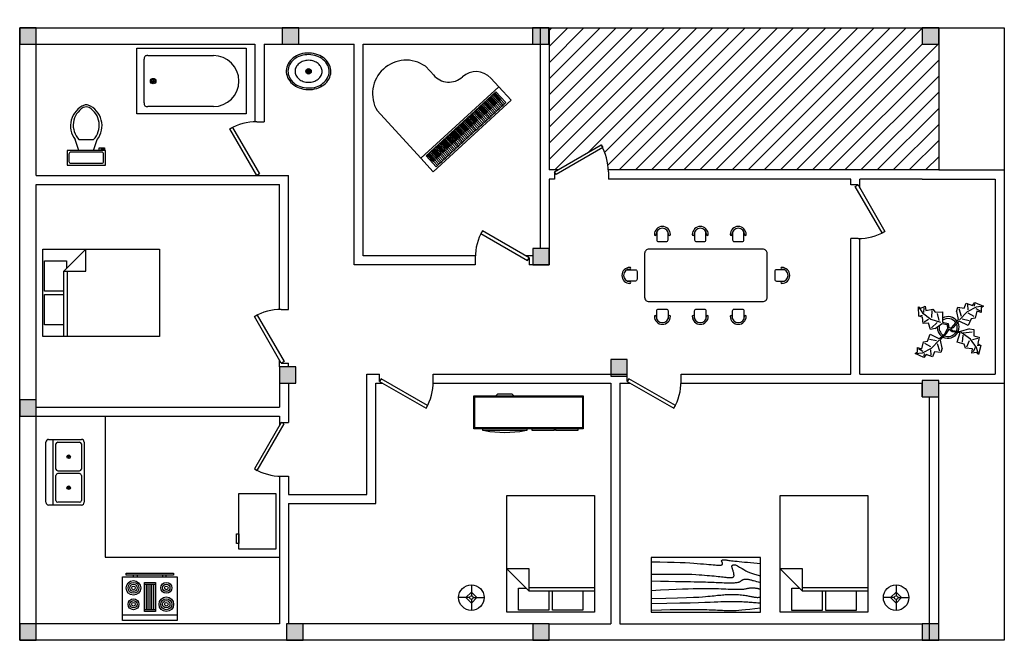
# Model space of a CAD drawing. Header units: inches. Extents: x 7 to 2427, y -441 to 12.
# Tile 1 of 2: x 7 to 547, y -329 to 12. Entities that reach past the tile are written whole.
import ezdxf

# ---------------------------------------------------------------- set-up
doc = ezdxf.new("R2010")
doc.units = ezdxf.units.IN
doc.header["$MEASUREMENT"] = 0

# ---------------------------------------------------------------- blocks, each defined once
blk = doc.blocks.new('Door - Metric')
for p, q in [((0, 0), (0, -100)), ((750, 0), (750, -100))]:
    blk.add_line(p, q)
blk.add_lwpolyline([(0, 0), (650, 375), (671, 337), (22, -38)], close=True)
blk.add_arc((0, 0), 750, 0, 30)
blk = doc.blocks.new('*U47')
h = blk.add_hatch(color=1)
h.dxf.hatch_style = 1
h.paths.add_polyline_path([(9, -4.5), (9, 4.5), (0, 4.5), (0, -4.5)])
at = {"color": 1}
blk.add_lwpolyline([(0, -4.5), (9, -4.5), (9, 4.5), (0, 4.5)], close=True, dxfattribs=at)
blk = doc.blocks.new('*U48')
h = blk.add_hatch(color=1)
h.dxf.hatch_style = 1
h.paths.add_polyline_path([(9, -4.5), (9, 4.5), (0, 4.5), (0, -4.5)])
at = {"color": 1}
blk.add_lwpolyline([(0, -4.5), (9, -4.5), (9, 4.5), (0, 4.5)], close=True, dxfattribs=at)
blk = doc.blocks.new('*U42')
h = blk.add_hatch(color=1)
h.dxf.hatch_style = 1
h.paths.add_polyline_path([(9, -4.5), (9, 4.5), (0, 4.5), (0, -4.5)])
at = {"color": 1}
blk.add_lwpolyline([(0, -4.5), (9, -4.5), (9, 4.5), (0, 4.5)], close=True, dxfattribs=at)
blk = doc.blocks.new('*U43')
h = blk.add_hatch(color=1)
h.dxf.hatch_style = 1
h.paths.add_polyline_path([(9, -4.5), (9, 4.5), (0, 4.5), (0, -4.5)])
at = {"color": 1}
blk.add_lwpolyline([(0, -4.5), (9, -4.5), (9, 4.5), (0, 4.5)], close=True, dxfattribs=at)
blk = doc.blocks.new('*U44')
h = blk.add_hatch(color=1)
h.dxf.hatch_style = 1
h.paths.add_polyline_path([(9, -4.5), (9, 4.5), (0, 4.5), (0, -4.5)])
at = {"color": 1}
blk.add_lwpolyline([(0, -4.5), (9, -4.5), (9, 4.5), (0, 4.5)], close=True, dxfattribs=at)
blk = doc.blocks.new('*U45')
h = blk.add_hatch(color=1)
h.dxf.hatch_style = 1
h.paths.add_polyline_path([(9, -4.5), (9, 4.5), (0, 4.5), (0, -4.5)])
at = {"color": 1}
blk.add_lwpolyline([(0, -4.5), (9, -4.5), (9, 4.5), (0, 4.5)], close=True, dxfattribs=at)
blk = doc.blocks.new('*U46')
h = blk.add_hatch(color=1)
h.dxf.hatch_style = 1
h.paths.add_polyline_path([(9, -4.5), (9, 4.5), (0, 4.5), (0, -4.5)])
at = {"color": 1}
blk.add_lwpolyline([(0, -4.5), (9, -4.5), (9, 4.5), (0, 4.5)], close=True, dxfattribs=at)
blk = doc.blocks.new('*U37')
h = blk.add_hatch(color=1)
h.dxf.hatch_style = 1
h.paths.add_polyline_path([(9, -4.5), (9, 4.5), (0, 4.5), (0, -4.5)])
at = {"color": 1}
blk.add_lwpolyline([(0, -4.5), (9, -4.5), (9, 4.5), (0, 4.5)], close=True, dxfattribs=at)
blk = doc.blocks.new('*U38')
h = blk.add_hatch(color=1)
h.dxf.hatch_style = 1
h.paths.add_polyline_path([(9, -4.5), (9, 4.5), (0, 4.5), (0, -4.5)])
at = {"color": 1}
blk.add_lwpolyline([(0, -4.5), (9, -4.5), (9, 4.5), (0, 4.5)], close=True, dxfattribs=at)
blk = doc.blocks.new('*U39')
h = blk.add_hatch(color=1)
h.dxf.hatch_style = 1
h.paths.add_polyline_path([(9, -4.5), (9, 4.5), (0, 4.5), (0, -4.5)])
at = {"color": 1}
blk.add_lwpolyline([(0, -4.5), (9, -4.5), (9, 4.5), (0, 4.5)], close=True, dxfattribs=at)
blk = doc.blocks.new('*U40')
h = blk.add_hatch(color=1)
h.dxf.hatch_style = 1
h.paths.add_polyline_path([(9, -4.5), (9, 4.5), (0, 4.5), (0, -4.5)])
at = {"color": 1}
blk.add_lwpolyline([(0, -4.5), (9, -4.5), (9, 4.5), (0, 4.5)], close=True, dxfattribs=at)
blk = doc.blocks.new('*U41')
h = blk.add_hatch(color=1)
h.dxf.hatch_style = 1
h.paths.add_polyline_path([(9, -4.5), (9, 4.5), (0, 4.5), (0, -4.5)])
at = {"color": 1}
blk.add_lwpolyline([(0, -4.5), (9, -4.5), (9, 4.5), (0, 4.5)], close=True, dxfattribs=at)
blk = doc.blocks.new('*U36')
h = blk.add_hatch(color=1)
h.dxf.hatch_style = 1
h.paths.add_polyline_path([(9, -4.5), (9, 4.5), (0, 4.5), (0, -4.5)])
at = {"color": 1}
blk.add_lwpolyline([(0, -4.5), (9, -4.5), (9, 4.5), (0, 4.5)], close=True, dxfattribs=at)
blk = doc.blocks.new('*U73')
for p, q in [((0, 0), (0, 100)), ((750, 0), (750, 100))]:
    blk.add_line(p, q)
blk.add_lwpolyline([(0, 0), (650, -375), (671, -337), (22, 38)], close=True)
blk.add_arc((0, 0), 750, 330, 0)
blk = doc.blocks.new('*U74')
for p, q in [((-750, 0), (-750, -100)), ((0, 0), (0, -100))]:
    blk.add_line(p, q)
blk.add_lwpolyline([(0, 0), (-650, 375), (-671, 337), (-22, -38)], close=True)
blk.add_arc((0, 0), 750, 150, 180)
blk = doc.blocks.new('*U75')
for p, q in [((0, 0), (0, -100)), ((750, 0), (750, -100))]:
    blk.add_line(p, q)
blk.add_lwpolyline([(0, 0), (650, 375), (671, 337), (22, -38)], close=True)
blk.add_arc((0, 0), 750, 0, 30)
blk = doc.blocks.new('dining table')
for points in [[(8.27, 29.89), (8.27, 24.35, 0.414214), (9.47, 23.15), (14.87, 23.15, 0.414214), (16.07, 24.35), (16.07, 29.89)], [(34.27, 29.89), (34.27, 24.35, 0.414214), (35.47, 23.15), (40.88, 23.15, 0.414214), (42.08, 24.35), (42.08, 29.89)], [(60.28, 29.89), (60.28, 24.35, 0.414214), (61.48, 23.15), (66.89, 23.15, 0.414214), (68.09, 24.35), (68.09, 29.89)], [(-11.9, 3.9), (-6.36, 3.9, -0.414214), (-5.16, 2.7), (-5.16, -2.7, -0.414214), (-6.36, -3.9), (-11.9, -3.9)], [(95.9, 3.9), (90.36, 3.9, 0.414214), (89.16, 2.7), (89.16, -2.7, 0.414214), (90.36, -3.9), (95.9, -3.9)], [(8.27, -29.89), (8.27, -24.35, -0.414214), (9.47, -23.15), (14.87, -23.15, -0.414214), (16.07, -24.35), (16.07, -29.89)], [(34.27, -29.89), (34.27, -24.35, -0.414214), (35.47, -23.15), (40.88, -23.15, -0.414214), (42.08, -24.35), (42.08, -29.89)], [(60.28, -29.89), (60.28, -24.35, -0.414214), (61.48, -23.15), (66.89, -23.15, -0.414214), (68.09, -24.35), (68.09, -29.89)]]:
    blk.add_lwpolyline(points, format="xyb")
blk.add_lwpolyline([(3, -18), (81, -18, 0.414214), (84, -15), (84, 15, 0.414214), (81, 18), (3, 18, 0.414214), (0, 15), (0, -15, 0.414214)], format="xyb", close=True)
for centre, radius, start, end in [((12.17, 28.05), 5.49, 0, 180), ((7.26, 28.05), 0.588, 180, 0), ((12.17, 28.05), 4.31, 0, 180), ((17.07, 28.05), 0.588, 180, 0), ((38.18, 28.05), 5.49, 0, 180), ((33.27, 28.05), 0.588, 180, 0), ((38.18, 28.05), 4.31, 0, 180), ((43.08, 28.05), 0.588, 180, 0), ((64.19, 28.05), 5.49, 0, 180), ((59.28, 28.05), 0.588, 180, 0), ((64.19, 28.05), 4.31, 0, 180), ((69.09, 28.05), 0.588, 180, 0), ((-10.06, 0), 5.49, 90, 270), ((-10.06, 0), 4.31, 90, 270), ((-10.06, 4.9), 0.588, 270, 90), ((94.06, 4.9), 0.588, 90, 270), ((94.06, 0), 5.49, 270, 90), ((94.06, 0), 4.31, 270, 90), ((-10.06, -4.9), 0.588, 270, 90), ((94.06, -4.9), 0.588, 90, 270), ((7.26, -28.05), 0.588, 0, 180), ((12.17, -28.05), 5.49, 180, 0), ((12.17, -28.05), 4.31, 180, 0), ((17.07, -28.05), 0.588, 0, 180), ((33.27, -28.05), 0.588, 0, 180), ((38.18, -28.05), 5.49, 180, 0), ((38.18, -28.05), 4.31, 180, 0), ((43.08, -28.05), 0.588, 0, 180), ((59.28, -28.05), 0.588, 0, 180), ((64.19, -28.05), 5.49, 180, 0), ((64.19, -28.05), 4.31, 180, 0), ((69.09, -28.05), 0.588, 0, 180)]:
    blk.add_arc(centre, radius, start, end)
blk = doc.blocks.new('Entertainment Center')
at = {"linetype": 'Continuous'}
for p, q in [((-4, 0), (-5, -1)), ((4, 0), (-4, 0)), ((5, -1), (4, 0)), ((-17, -19), (-17, -1)), ((-17, -1), (43, -1)), ((-16.5, -18.5), (-16.5, -1.5)), ((-16.5, -1.5), (42.5, -1.5)), ((42.5, -1.5), (42.5, -18.5)), ((43, -1), (43, -19)), ((43, -19), (-17, -19)), ((42.5, -18.5), (-16.5, -18.5)), ((-12, -20), (-12, -19)), ((12, -20), (-12, -20)), ((12, -19), (12, -20)), ((15, -20), (15, -19)), ((27, -20), (15, -20)), ((27, -19), (27, -20)), ((28, -20), (28, -19)), ((40, -20), (28, -20)), ((40, -19), (40, -20))]:
    blk.add_line(p, q, dxfattribs=at)
blk.add_arc((0, 40), 61, 259.6111, 280.3889, dxfattribs=at)
blk = doc.blocks.new('Toilet - top')
for p, q in [((9.5, -6), (9.5, -2)), ((-10, -8.5), (-8, -8.5)), ((-10, -9.5), (-10, -8.5)), ((-7, -9.5), (-10, -9.5)), ((-8, -8.5), (-8, -8)), ((-7, -8), (-7, -9.5)), ((-4, -8), (-6, -14)), ((4, -8), (6, -14)), ((4, -14), (-4, -14))]:
    blk.add_line(p, q)
blk.add_lwpolyline([(10.5, -8), (10.5, 0), (-10.5, 0), (-10.5, -8)], close=True)
for points in [[(-9.5, -2), (-9.5, -6)], [(8.5, -1), (-8.5, -1)], [(-8.5, -7), (8.5, -7)]]:
    blk.add_lwpolyline(points)
for centre, radius, start, end in [((-8.62, -1.88), 0.884, 81.8699, 188.1301), ((8.62, -1.88), 0.884, 351.8699, 98.1301), ((-8.62, -6.12), 0.884, 171.8699, 278.1301), ((8.62, -6.12), 0.884, 261.8699, 8.1301), ((3.52, -21.58), 12.17, 141.4691, 247.9714), ((4.2, -21.82), 11.33, 136.3677, 238.9468), ((-3.52, -21.58), 12.17, 292.0284, 38.5307), ((-4.2, -21.82), 11.33, 301.053, 43.6321), ((0, -27.88), 4, 245.7318, 294.2682), ((0, -29), 4, 254.8605, 285.1395)]:
    blk.add_arc(centre, radius, start, end)
blk = doc.blocks.new('Sink - Oval top')
for p, q in [((-1, 0), (1, 0)), ((0, 1), (0, -1))]:
    blk.add_line(p, q)
at = {"linetype": 'Continuous'}
for points in [[(-12.23, 0.39, 0.117634), (-11.46, -3.36, 0.104469), (-8.88, -6.8, 0.090016), (-5.08, -9.07, 0.08192), (-0.32, -10.02, 0.08192), (4.49, -9.38, 0.090016), (8.42, -7.36, 0.104469), (11.22, -4.09, 0.117634), (12.23, -0.39, 0.117634), (11.46, 3.36, 0.104469), (8.88, 6.8, 0.090016), (5.08, 9.07, 0.08192), (0.32, 10.02, 0.08192), (-4.49, 9.38, 0.090016), (-8.42, 7.36, 0.104469), (-11.22, 4.09, 0.117634)], [(-11.29, 0.16, 0.118622), (-10.52, -3.25, 0.104678), (-8.07, -6.36, 0.089562), (-4.54, -8.37, 0.081185), (-0.13, -9.15, 0.081185), (4.3, -8.49, 0.089562), (7.89, -6.58, 0.104678), (10.42, -3.55, 0.118622), (11.29, -0.16, 0.118622), (10.52, 3.25, 0.104678), (8.07, 6.36, 0.089562), (4.54, 8.37, 0.081185), (0.13, 9.15, 0.081185), (-4.3, 8.49, 0.089562), (-7.89, 6.58, 0.104678), (-10.42, 3.55, 0.118622)], [(-7.42, 0.08, 0.118283), (-6.91, -2.17, 0.104607), (-5.29, -4.21, 0.089718), (-2.97, -5.53, 0.081436), (-0.07, -6.04, 0.081436), (2.84, -5.59, 0.089718), (5.2, -4.33, 0.104607), (6.86, -2.32, 0.118283), (7.42, -0.08, 0.118283), (6.91, 2.17, 0.104607), (5.29, 4.21, 0.089718), (2.97, 5.53, 0.081436), (0.07, 6.04, 0.081436), (-2.84, 5.59, 0.089718), (-5.2, 4.33, 0.104607), (-6.86, 2.32, 0.118283)]]:
    blk.add_lwpolyline(points, format="xyb", close=True, dxfattribs=at)
for radius in [1.5, 1]:
    blk.add_circle((0, 0), radius)
blk = doc.blocks.new('Bath Tub - 26 x 60 in.')
for p, q in [((8, -18), (10, -18)), ((9, -17), (9, -19))]:
    blk.add_line(p, q)
blk.add_lwpolyline([(0, -36), (0, 0), (60, 0), (60, -36)], close=True)
for points in [[(6, -4), (42, -4)], [(4, -30), (4, -6)], [(42, -32), (6, -32)]]:
    blk.add_lwpolyline(points)
for radius in [1.5, 1]:
    blk.add_circle((9, -18), radius)
for centre, radius, start, end in [((5.75, -5.75), 1.77, 81.8699, 188.1301), ((42, -18), 14, 270, 90), ((5.75, -30.25), 1.77, 171.8699, 278.1301)]:
    blk.add_arc(centre, radius, start, end)
blk = doc.blocks.new('Bed - Queen')
at = {"linetype": 'Continuous'}
for p, q in [((0, -80.00003), (0, 0)), ((0, 0), (59.99999, 0)), ((59.99999, 0), (59.99999, -80.00003)), ((7.99999, -1.2), (28.79998, -1.2)), ((7.99999, -14.4), (7.99999, -1.2)), ((28.79998, -1.2), (28.79998, -14.4)), ((31.19999, -1.2), (51.99999, -1.2)), ((31.19999, -14.4), (31.19999, -1.2)), ((51.99999, -1.2), (51.99999, -16.4)), ((0, -14.4), (44.8, -14.4)), ((44.8, -16.8), (0, -16.8)), ((59.99999, -29.6), (44.8, -14.4)), ((44.8, -14.4), (44.8, -29.6)), ((51.99999, -16.4), (46.79936, -16.4)), ((44.8, -29.6), (59.99999, -29.6)), ((59.99999, -80.00003), (0, -80.00003))]:
    blk.add_line(p, q, dxfattribs=at)
blk = doc.blocks.new('Range-Oven - 30 in top')
for p, q in [((0, -3), (30, -3)), ((12, -6), (18, -6)), ((13, -20), (13, -6)), ((14, -6), (14, -20)), ((15, -20), (15, -6)), ((16, -6), (16, -20)), ((17, -20), (17, -6)), ((18, -20), (12, -20)), ((6, -24), (6, -25)), ((8, -25), (8, -24)), ((22, -25), (22, -24)), ((24, -24), (24, -25))]:
    blk.add_line(p, q)
for points in [[(0, -24), (0, 0), (30, 0), (30, -24)], [(12, -21), (12, -5), (18, -5), (18, -21)], [(2, -26), (2, -25), (28, -25), (28, -26)]]:
    blk.add_lwpolyline(points, close=True)
for centre, radius in [((6, -9), 4), ((6, -9), 3), ((6, -9), 2), ((6, -9), 1), ((24, -9), 3), ((24, -9), 2), ((24, -9), 1), ((6, -18), 3), ((6, -18), 2), ((24, -18), 4), ((24, -18), 3), ((24, -18), 2), ((6, -18), 1), ((24, -18), 1)]:
    blk.add_circle(centre, radius)
blk = doc.blocks.new('Sink-double - 36 in top')
for p, q in [((-18, -4), (18, -4)), ((-0.75, -18.5), (-0.75, -6.5)), ((0.75, -6.5), (0.75, -18.5))]:
    blk.add_line(p, q)
for points in [[(-16.5, 0), (16.5, 0)], [(-18, -19.5), (-18, -1.5)], [(18, -1.5), (18, -19.5)], [(-16.5, -18.5), (-16.5, -6.5)], [(-15.5, -5.5), (-1.75, -5.5)], [(1.75, -5.5), (15.5, -5.5)], [(16.5, -6.5), (16.5, -18.5)], [(16.5, -21), (-16.5, -21)], [(-1.75, -19.5), (-15.5, -19.5)], [(15.5, -19.5), (1.75, -19.5)]]:
    blk.add_lwpolyline(points)
for centre, radius in [((-8.5, -12.5), 1), ((-8.5, -12.5), 0.5), ((8.5, -12.5), 1), ((8.5, -12.5), 0.5)]:
    blk.add_circle(centre, radius)
for centre, radius, start, end in [((-16.5, -1.5), 1.5, 90, 180), ((16.5, -1.5), 1.5, 0, 90), ((-15.5, -6.5), 1, 90, 180), ((-1.75, -6.5), 1, 0, 90), ((1.75, -6.5), 1, 90, 180), ((15.5, -6.5), 1, 0, 90), ((-16.5, -19.5), 1.5, 180, 270), ((-15.5, -18.5), 1, 180, 270), ((-1.75, -18.5), 1, 270, 0), ((1.75, -18.5), 1, 180, 270), ((15.5, -18.5), 1, 270, 0), ((16.5, -19.5), 1.5, 270, 0)]:
    blk.add_arc(centre, radius, start, end)
blk = doc.blocks.new('Table - Rectangular Woodgrain 60 x 30 in.')
at = {"linetype": 'Continuous'}
for p, q in [((0, 0), (0, -30)), ((60, 0), (0, 0)), ((60, -30), (60, 0)), ((0, -30), (60, -30))]:
    blk.add_line(p, q, dxfattribs=at)
for points in [[(0, -2.4), (4.8155, -2.418), (9.0302, -2.4688), (12.709, -2.5477), (15.9167, -2.65), (18.7181, -2.7711), (21.1781, -2.9063), (23.3616, -3.0508), (25.3333, -3.2), (27.1477, -3.3495), (28.8172, -3.4958), (30.3437, -3.636), (31.7291, -3.7667), (32.9756, -3.8849), (34.0849, -3.9875), (35.059, -4.0714), (35.9, -4.1334), (36.6114, -4.1711), (37.2041, -4.1854), (37.6906, -4.1779), (38.0833, -4.15), (38.3948, -4.1034), (38.6375, -4.0396), (38.8239, -3.9602), (38.9666, -3.8667), (39.0764, -3.7608), (39.1573, -3.6448), (39.2116, -3.521), (39.2416, -3.3917), (39.2498, -3.2593), (39.2385, -3.1261), (39.21, -2.9944), (39.1666, -2.8667), (39.111, -2.7447), (39.0468, -2.6281), (38.978, -2.5163), (38.9083, -2.4083), (38.8418, -2.3035), (38.7823, -2.201), (38.7337, -2.1001), (38.7, -2), (38.6844, -1.9003), (38.6875, -1.8021), (38.7094, -1.707), (38.75, -1.6167), (38.8094, -1.5326), (38.8875, -1.4563), (38.9844, -1.3893), (39.1, -1.3333), (39.2351, -1.2896), (39.3937, -1.2583), (39.5804, -1.2396), (39.8, -1.2333), (40.057, -1.2396), (40.3562, -1.2583), (40.7023, -1.2896), (41.1, -1.3333), (41.5547, -1.3895), (42.0755, -1.4573), (42.6721, -1.5361), (43.3542, -1.625), (44.1316, -1.7233), (45.014, -1.8302), (46.0114, -1.9449), (47.1333, -2.0667), (48.3862, -2.1947), (49.7625, -2.3281), (51.2513, -2.4663), (52.8416, -2.6083), (54.5226, -2.7535), (56.2833, -2.9011), (58.1127, -3.0501), (60, -3.2)], [(0, -9.2), (6.5759, -9.0858), (11.9385, -9.0365), (16.2527, -9.0418), (19.6833, -9.0917), (22.3952, -9.1759), (24.5531, -9.2844), (26.322, -9.4069), (27.8666, -9.5333), (29.3241, -9.6553), (30.7203, -9.7719), (32.0532, -9.8837), (33.3208, -9.9917), (34.5213, -10.0965), (35.6526, -10.199), (36.7128, -10.2999), (37.7, -10.4), (38.6129, -10.4996), (39.4531, -10.5969), (40.223, -10.6895), (40.925, -10.775), (41.5613, -10.8512), (42.1344, -10.9156), (42.6465, -10.966), (43.1, -11), (43.4976, -11.0158), (43.8437, -11.0136), (44.143, -10.9942), (44.4, -10.9583), (44.6195, -10.9069), (44.8062, -10.8406), (44.9648, -10.7603), (45.1, -10.6667), (45.2155, -10.5598), (45.3114, -10.4365), (45.3871, -10.2929), (45.4416, -10.125), (45.4743, -9.929), (45.4844, -9.7011), (45.4709, -9.4371), (45.4333, -9.1333), (45.3716, -8.7883), (45.2896, -8.4104), (45.1919, -8.0107), (45.0833, -7.6), (44.9685, -7.1893), (44.8521, -6.7896), (44.7388, -6.4117), (44.6333, -6.0667), (44.54, -5.7628), (44.4614, -5.4979), (44.4001, -5.2675), (44.3583, -5.0667), (44.3384, -4.8909), (44.3427, -4.7354), (44.3736, -4.5956), (44.4333, -4.4667), (44.5236, -4.3453), (44.6427, -4.2333), (44.7884, -4.1339), (44.9583, -4.05), (45.1501, -3.9849), (45.3614, -3.9417), (45.59, -3.9234), (45.8333, -3.9333), (46.0915, -3.9749), (46.3734, -4.0531), (46.6906, -4.1736), (47.0542, -4.3417), (47.4756, -4.5629), (47.9661, -4.8427), (48.5372, -5.1866), (49.2, -5.6), (49.9676, -6.0844), (50.8594, -6.625), (51.8965, -7.2031), (53.1, -7.8), (54.491, -8.3969), (56.0906, -8.975), (57.9199, -9.5156), (60, -10)], [(0, -12.8), (5.1847, -12.9322), (9.6213, -13.0323), (13.3963, -13.1059), (16.5958, -13.1583), (19.3063, -13.1952), (21.614, -13.2219), (23.6054, -13.2439), (25.3666, -13.2667), (26.9728, -13.2947), (28.4531, -13.3281), (29.8256, -13.3663), (31.1083, -13.4083), (32.3191, -13.4535), (33.476, -13.501), (34.597, -13.5501), (35.7, -13.6), (36.7984, -13.6497), (37.8875, -13.6979), (38.9578, -13.743), (40, -13.7833), (41.0047, -13.8174), (41.9625, -13.8438), (42.864, -13.8607), (43.7, -13.8667), (44.4631, -13.8604), (45.1552, -13.8417), (45.7801, -13.8104), (46.3416, -13.7667), (46.8439, -13.7104), (47.2906, -13.6417), (47.6858, -13.5604), (48.0333, -13.4667), (48.3375, -13.3608), (48.6042, -13.2448), (48.8396, -13.121), (49.05, -12.9917), (49.2417, -12.8593), (49.4208, -12.7261), (49.5937, -12.5944), (49.7667, -12.4667), (49.9452, -12.3451), (50.1323, -12.2313), (50.3303, -12.1268), (50.5416, -12.0333), (50.7686, -11.9524), (51.0135, -11.8854), (51.2788, -11.8341), (51.5666, -11.8), (51.8785, -11.7843), (52.2116, -11.7865), (52.562, -11.8059), (52.926, -11.8417), (53.2998, -11.8931), (53.6795, -11.9594), (54.0614, -12.0397), (54.4416, -12.1333), (54.8223, -12.2401), (55.2293, -12.3625), (55.6942, -12.5037), (56.2489, -12.6667), (56.9251, -12.8547), (57.7545, -13.0708), (58.7689, -13.3182), (60, -13.6)], [(0, -18), (5.124, -17.7273), (9.6609, -17.5057), (13.6705, -17.3303), (17.2125, -17.1958), (20.3467, -17.0973), (23.1328, -17.0297), (25.6307, -16.9878), (27.9, -16.9667), (29.9928, -16.9617), (31.9302, -16.9703), (33.7254, -16.9907), (35.3917, -17.0208), (36.9423, -17.0588), (38.3906, -17.1026), (39.7499, -17.1503), (41.0333, -17.2), (42.2519, -17.2496), (43.4073, -17.2969), (44.4986, -17.3395), (45.525, -17.375), (46.4858, -17.4012), (47.3802, -17.4156), (48.2074, -17.416), (48.9667, -17.4), (49.6583, -17.3662), (50.2872, -17.3167), (50.8595, -17.2547), (51.3812, -17.1833), (51.8584, -17.1057), (52.2971, -17.025), (52.7034, -16.9443), (53.0833, -16.8667), (53.443, -16.7951), (53.789, -16.7313), (54.128, -16.6768), (54.4666, -16.6334), (54.8115, -16.6024), (55.1693, -16.5854), (55.5465, -16.5841), (55.95, -16.6), (56.3828, -16.6337), (56.8346, -16.6823), (57.2915, -16.7418), (57.7396, -16.8084), (58.165, -16.878), (58.5539, -16.9469), (58.8924, -17.0111), (59.1666, -17.0667), (59.3679, -17.1107), (59.5078, -17.1438), (59.6032, -17.1675), (59.6708, -17.1833), (59.7275, -17.193), (59.7901, -17.1979), (59.8753, -17.1998), (60, -17.2)], [(0, -22.4), (8.0098, -22.2501), (14.4094, -22.1011), (19.4168, -21.9535), (23.25, -21.8083), (26.1269, -21.6663), (28.2656, -21.5281), (29.884, -21.3947), (31.2, -21.2667), (32.3967, -21.1448), (33.5172, -21.0292), (34.5697, -20.9198), (35.5625, -20.8167), (36.5037, -20.7198), (37.4015, -20.6292), (38.2642, -20.5448), (39.1, -20.4667), (39.9164, -20.3951), (40.7187, -20.3313), (41.5117, -20.2768), (42.3, -20.2333), (43.0883, -20.2024), (43.8812, -20.1854), (44.6836, -20.1841), (45.5, -20.2), (46.3328, -20.234), (47.1747, -20.2844), (48.0163, -20.3488), (48.8479, -20.425), (49.66, -20.5106), (50.4429, -20.6031), (51.1872, -20.7004), (51.8833, -20.8), (52.5246, -20.8999), (53.1166, -20.9995), (53.6681, -21.0983), (54.1875, -21.1958), (54.6834, -21.2919), (55.1646, -21.3859), (55.6394, -21.4777), (56.1167, -21.5667), (56.6028, -21.6515), (57.0961, -21.7266), (57.5929, -21.7852), (58.0896, -21.8208), (58.5823, -21.8268), (59.0674, -21.7964), (59.5412, -21.723), (60, -21.6)], [(0, -25.2), (8.6355, -25.0504), (15.7026, -24.9031), (21.4049, -24.7606), (25.9458, -24.625), (29.529, -24.4988), (32.3578, -24.3844), (34.6359, -24.284), (36.5667, -24.2), (38.3213, -24.1341), (39.9417, -24.0854), (41.437, -24.0523), (42.8167, -24.0333), (44.0901, -24.0268), (45.2667, -24.0313), (46.3557, -24.0451), (47.3667, -24.0667), (48.309, -24.0947), (49.1928, -24.1287), (50.0284, -24.168), (50.826, -24.2125), (51.5959, -24.2617), (52.3483, -24.3151), (53.0935, -24.3725), (53.8417, -24.4334), (54.6009, -24.497), (55.3699, -24.561), (56.1454, -24.6226), (56.9239, -24.6792), (57.7021, -24.7279), (58.4764, -24.7662), (59.2435, -24.7911), (60, -24.8)], [(0, -28.8), (5.6867, -28.6681), (10.45, -28.5698), (14.407, -28.5012), (17.675, -28.4584), (20.3711, -28.4374), (22.6125, -28.4344), (24.5164, -28.4455), (26.2, -28.4667), (27.762, -28.4947), (29.2276, -28.5281), (30.6033, -28.5663), (31.8958, -28.6084), (33.1118, -28.6535), (34.2578, -28.7011), (35.3405, -28.7501), (36.3666, -28.8), (37.3443, -28.8497), (38.288, -28.8974), (39.2137, -28.9412), (40.1375, -28.9792), (41.0753, -29.0093), (42.0432, -29.0297), (43.0572, -29.0384), (44.1333, -29.0333), (45.2936, -29.0114), (46.5843, -28.9641), (48.0579, -28.8816), (49.7666, -28.7542), (51.7629, -28.5721), (54.0989, -28.3255), (56.8272, -28.0048), (60, -27.6)]]:
    blk.add_lwpolyline(points, dxfattribs=at)
blk = doc.blocks.new('Plant - Rubber or Philodendron')
at = {"linetype": 'Continuous'}
for p, q in [((-16.2005, 11.4774), (-13.9899, 8.1064)), ((-16.2005, 11.4774), (-14.8639, 10.7964)), ((-16.0159, 6.3329), (-16.2005, 11.4774)), ((-14.8639, 10.7964), (-12.6195, 11.8975)), ((-13.3174, 8.325), (-13.0735, 11.0065)), ((-12.6195, 11.8975), (-12.1909, 9.4345)), ((4.6914, 8.8812), (5.3859, 11.2828)), ((5.3859, 11.2828), (8.8871, 10.7908)), ((8.8871, 10.7908), (9.9809, 13.4933)), ((9.9809, 13.4933), (13.3837, 12.301)), ((15.3859, 11.3055), (10.3916, 8.7942)), ((10.5828, 12.6946), (10.8893, 9.7953)), ((13.3837, 12.301), (14.68, 13.9039)), ((14.5816, 13.2037), (14.3848, 11.8033)), ((14.68, 13.9039), (19.3848, 11.8146)), ((19.3848, 11.8146), (15.3859, 11.3055)), ((19.3848, 11.8146), (18.1868, 10.9119)), ((18.1868, 10.9119), (18.1925, 8.4119)), ((-14.0069, 5.8704), (-16.0159, 6.3329)), ((-15.3434, 6.5514), (-13.9984, 6.9884)), ((-13.5868, 2.2894), (-14.0069, 5.8704)), ((-13.9899, 8.1064), (-9.5434, 4.7185)), ((-12.1909, 9.4345), (-8.3829, 10.3)), ((-8.8369, 9.409), (-9.0894, 5.6095)), ((-8.3829, 10.3), (-7.0549, 8.501)), ((-7.0549, 8.501), (-3.0284, 8.6941)), ((-4.8529, 4.012), (-5.7184, 7.82)), ((-3.0284, 8.6941), (-3.0709, 3.1041)), ((4.6914, 8.8812), (5.5014, 4.4831)), ((5.9878, 10.4842), (7.1971, 6.3869)), ((10.3916, 8.7942), (6.2847, 4.4028)), ((14.2977, 6.1031), (10.9934, 7.9956)), ((15.7909, 9.1065), (14.8995, 5.3044)), ((15.2875, 10.6053), (17.5907, 9.2105)), ((18.1925, 8.4119), (15.7909, 9.1065)), ((-10.6784, 2.491), (-13.5868, 2.2894)), ((-13.1329, 3.1804), (-10.6614, 4.727)), ((-9.5858, -0.8715), (-10.6784, 2.491)), ((-9.5434, 4.7185), (-4.1917, 2.9888)), ((-9.1318, 0.0195), (-5.9793, 2.9025)), ((-7.1228, -0.443), (-3.5248, 2.2131)), ((-3.5248, 2.2131), (-3.3011, 2.4355)), ((-3.3011, 2.4355), (-0.5306, 1.7947)), ((-3.0709, 3.1041), (0.0797, 2.3163)), ((-0.5306, 1.7947), (-0.2255, -0.5527)), ((-0.5306, 1.7947), (-0.5306, 1.7947)), ((0.0797, 2.3163), (0.4866, -0.031)), ((0.4866, -0.031), (2.1141, 0.2298)), ((2.1141, 0.2298), (5.4346, 3.9146)), ((6.1032, 3.6844), (2.8262, -0.031)), ((5.4346, 3.9146), (5.5014, 4.4831)), ((11.1089, 1.1958), (6.1032, 3.6844)), ((7.7005, 4.8881), (11.5025, 3.9967)), ((12.7005, 4.8994), (11.1089, 1.1958)), ((14.8995, 5.3044), (12.7005, 4.8994)), ((-11.3237, -7.2629), (-9.7321, -3.5593)), ((-9.7321, -3.5593), (-4.7264, -6.0479)), ((-7.1228, -0.443), (-9.5858, -0.8715)), ((-2.019, -3.6148), (-4.7264, -6.0479)), ((-4.0579, -6.2781), (-0.9375, -3.1608)), ((-2.019, -3.6148), (-0.2255, -0.5527)), ((-0.9375, -3.1608), (0.5883, -0.8135)), ((0.5883, -0.8135), (2.2447, -2.0916)), ((2.8262, -0.031), (1.3003, -0.5527)), ((1.3003, -0.5527), (2.4193, -1.4655)), ((2.2447, -2.0916), (6.7108, -2.6626)), ((2.4193, -1.4655), (6.895, -2.1175)), ((4.943, -7.9659), (6.7108, -2.6626)), ((11.6605, -0.5413), (6.895, -2.1175)), ((12.3677, -6.1981), (7.219, -2.6772)), ((8.125, -4.0768), (7.7715, -7.9659)), ((8.3544, -2.7453), (13.1973, -2.1704)), ((11.6605, -0.5413), (14.1354, -0.8948)), ((14.1354, -0.8948), (14.1354, -4.4304)), ((14.1354, -4.4304), (16.9638, -5.1375)), ((16.9638, -5.1375), (16.2567, -8.673)), ((-16.8157, -10.7754), (-14.4141, -11.4699)), ((-16.8101, -13.2754), (-16.8157, -10.7754)), ((-14.4141, -11.4699), (-13.5228, -7.6679)), ((-13.5228, -7.6679), (-11.3237, -7.2629)), ((-12.921, -8.4665), (-9.6166, -10.359)), ((-6.3237, -7.2516), (-10.1257, -6.3602)), ((-9.0148, -11.1577), (-4.9047, -6.8122)), ((-4.611, -12.8477), (-5.8203, -8.7504)), ((-4.1246, -6.8466), (-4.0579, -6.2781)), ((-3.3146, -11.2447), (-4.1246, -6.8466)), ((8.8321, -9.0266), (4.943, -7.9659)), ((9.5392, -11.1479), (8.8321, -9.0266)), ((10.2463, -10.4408), (11.6605, -6.9053)), ((15.5496, -10.7943), (12.3677, -6.1981)), ((16.2567, -5.8446), (13.4283, -6.5517)), ((14.8425, -10.7943), (13.7819, -13.2692)), ((16.6103, -14.6834), (15.5496, -10.7943)), ((17.3174, -9.7337), (15.9032, -9.7337)), ((16.2567, -8.673), (18.0245, -9.7337)), ((18.0245, -9.7337), (16.6103, -14.6834)), ((-18.008, -14.1781), (-16.8101, -13.2754)), ((-18.008, -14.1781), (-14.0091, -13.669)), ((-13.3032, -16.2674), (-18.008, -14.1781)), ((-13.9107, -12.9688), (-16.2139, -11.574)), ((-14.0091, -13.669), (-9.0148, -11.1577)), ((-12.0069, -14.6645), (-13.3032, -16.2674)), ((-13.2048, -15.5672), (-13.008, -14.1668)), ((-8.6042, -15.8568), (-12.0069, -14.6645)), ((-9.206, -15.0581), (-9.5126, -12.1588)), ((-7.5103, -13.1543), (-8.6042, -15.8568)), ((-4.0092, -13.6463), (-7.5103, -13.1543)), ((-3.3146, -11.2447), (-4.0092, -13.6463)), ((13.4283, -11.5015), (9.5392, -11.1479)), ((13.0748, -13.9763), (13.4283, -11.5015)), ((15.5496, -13.6228), (13.0748, -13.9763)), ((16.6103, -14.6834), (15.5496, -13.6228))]:
    blk.add_line(p, q, dxfattribs=at)
for centre, radius, start, end in [((0, 0), 6.1275, 34.37569, 120.1028), ((0.0308, 0.1664), 6, 178.6147, 235.1169), ((0.0308, 0.1664), 5, 168.1647, 238.6725), ((-0.0601, -0.2075), 5.2461, 33.82192, 124.9414), ((-0.2664, 0.1682), 5.2775, 338.4094, 20.03007), ((-0.098, 0.1364), 6.1288, 341.2017, 26.09184), ((-0.0234, 0.3825), 6.1492, 242.5812, 331.2714), ((-0.1102, 0.4886), 5.2883, 247.3711, 327.472)]:
    blk.add_arc(centre, radius, start, end, dxfattribs=at)
blk = doc.blocks.new('Lamp - Table')
at = {"linetype": 'Continuous'}
for p, q in [((0, 7), (0, 1)), ((-1, 0), (-7, 0)), ((0, 3), (-3, 0)), ((-3, 0), (0, -3)), ((3, 0), (0, 3)), ((0, -3), (3, 0)), ((1, 0), (7, 0)), ((0, -1), (0, -7))]:
    blk.add_line(p, q, dxfattribs=at)
for radius in [7, 1]:
    blk.add_circle((0, 0), radius, dxfattribs=at)
blk = doc.blocks.new('Piano - Baby Grand')
at = {"linetype": 'Continuous'}
for p, q in [((-29, 8.250005), (-29, -27.249995)), ((7, 1.250005), (7, 8.250005)), ((29, -20.749995), (29, -27.249995)), ((-29, -27.249995), (-29, -37.249995)), ((29, -27.249995), (-29, -27.249995)), ((-26, -36.249995), (-26, -28.249995)), ((-26, -28.249995), (26, -28.249995)), ((-25.25, -33.249995), (-25.25, -28.249995)), ((-24.75, -28.249995), (-24.75, -33.249995)), ((-24.25, -33.249995), (-24.25, -28.249995)), ((-23.75, -28.249995), (-23.75, -33.249995)), ((-23, -36.249995), (-23, -28.249995)), ((-22.25, -33.249995), (-22.25, -28.249995)), ((-21.75, -28.249995), (-21.75, -33.249995)), ((-21.25, -33.249995), (-21.25, -28.249995)), ((-20.75, -28.249995), (-20.75, -33.249995)), ((-20.25, -33.249995), (-20.25, -28.249995)), ((-19.75, -28.249995), (-19.75, -33.249995)), ((-19, -36.249995), (-19, -28.249995)), ((-18.25, -33.249995), (-18.25, -28.249995)), ((-17.75, -28.249995), (-17.75, -33.249995)), ((-17.25, -33.249995), (-17.25, -28.249995)), ((-16.75, -28.249995), (-16.75, -33.249995)), ((-16, -36.249995), (-16, -28.249995)), ((-15.25, -33.249995), (-15.25, -28.249995)), ((-14.75, -28.249995), (-14.75, -33.249995)), ((-14.25, -33.249995), (-14.25, -28.249995)), ((-13.75, -28.249995), (-13.75, -33.249995)), ((-13.25, -33.249995), (-13.25, -28.249995)), ((-12.75, -28.249995), (-12.75, -33.249995)), ((-12, -36.249995), (-12, -28.249995)), ((-11.25, -33.249995), (-11.25, -28.249995)), ((-10.75, -28.249995), (-10.75, -33.249995)), ((-10.25, -33.249995), (-10.25, -28.249995)), ((-9.75, -28.249995), (-9.75, -33.249995)), ((-9, -36.249995), (-9, -28.249995)), ((-8.25, -33.249995), (-8.25, -28.249995)), ((-7.75, -28.249995), (-7.75, -33.249995)), ((-7.25, -33.249995), (-7.25, -28.249995)), ((-6.75, -28.249995), (-6.75, -33.249995)), ((-6.25, -33.249995), (-6.25, -28.249995)), ((-5.75, -28.249995), (-5.75, -33.249995)), ((-5, -36.249995), (-5, -28.249995)), ((-4.25, -33.249995), (-4.25, -28.249995)), ((-3.75, -28.249995), (-3.75, -33.249995)), ((-3.25, -33.249995), (-3.25, -28.249995)), ((-2.75, -28.249995), (-2.75, -33.249995)), ((-2, -36.249995), (-2, -28.249995)), ((-1.25, -33.249995), (-1.25, -28.249995)), ((-0.75, -28.249995), (-0.75, -33.249995)), ((-0.25, -33.249995), (-0.25, -28.249995)), ((0.25, -28.249995), (0.25, -33.249995)), ((0.75, -33.249995), (0.75, -28.249995)), ((1.25, -28.249995), (1.25, -33.249995)), ((2, -36.249995), (2, -28.249995)), ((2.75, -33.249995), (2.75, -28.249995)), ((3.25, -28.249995), (3.25, -33.249995)), ((3.75, -33.249995), (3.75, -28.249995)), ((4.25, -28.249995), (4.25, -33.249995)), ((5, -36.249995), (5, -28.249995)), ((5.75, -33.249995), (5.75, -28.249995)), ((6.25, -28.249995), (6.25, -33.249995)), ((6.75, -33.249995), (6.75, -28.249995)), ((7.25, -28.249995), (7.25, -33.249995)), ((7.75, -33.249995), (7.75, -28.249995)), ((8.25, -28.249995), (8.25, -33.249995)), ((9, -36.249995), (9, -28.249995)), ((9.75, -33.249995), (9.75, -28.249995)), ((10.25, -28.249995), (10.25, -33.249995)), ((10.75, -33.249995), (10.75, -28.249995)), ((11.25, -28.249995), (11.25, -33.249995)), ((12, -36.249995), (12, -28.249995)), ((12.75, -33.249995), (12.75, -28.249995)), ((13.25, -28.249995), (13.25, -33.249995)), ((13.75, -33.249995), (13.75, -28.249995)), ((14.25, -28.249995), (14.25, -33.249995)), ((14.75, -33.249995), (14.75, -28.249995)), ((15.25, -28.249995), (15.25, -33.249995)), ((16, -36.249995), (16, -28.249995)), ((16.75, -33.249995), (16.75, -28.249995)), ((17.25, -28.249995), (17.25, -33.249995)), ((17.75, -33.249995), (17.75, -28.249995)), ((18.25, -28.249995), (18.25, -33.249995)), ((19, -36.249995), (19, -28.249995)), ((19.75, -33.249995), (19.75, -28.249995)), ((20.25, -28.249995), (20.25, -33.249995)), ((20.75, -33.249995), (20.75, -28.249995)), ((21.25, -28.249995), (21.25, -33.249995)), ((21.75, -33.249995), (21.75, -28.249995)), ((22.25, -28.249995), (22.25, -33.249995)), ((23, -36.249995), (23, -28.249995)), ((23.75, -33.249995), (23.75, -28.249995)), ((24.25, -28.249995), (24.25, -33.249995)), ((24.75, -33.249995), (24.75, -28.249995)), ((25.25, -28.249995), (25.25, -33.249995)), ((26, -36.249995), (26, -28.249995)), ((29, -37.249995), (29, -27.249995)), ((-29, -37.249995), (29, -37.249995)), ((-26, -36.249995), (-25, -36.249995)), ((-25, -33.249995), (-25.25, -33.249995)), ((-24.75, -33.249995), (-25, -33.249995)), ((-25, -36.249995), (-25, -33.249995)), ((-25, -36.249995), (-24, -36.249995)), ((-24, -33.249995), (-24.25, -33.249995)), ((-23.75, -33.249995), (-24, -33.249995)), ((-24, -36.249995), (-24, -33.249995)), ((-24, -36.249995), (-23, -36.249995)), ((-23, -36.249995), (-22, -36.249995)), ((-22, -33.249995), (-22.25, -33.249995)), ((-21.75, -33.249995), (-22, -33.249995)), ((-22, -36.249995), (-22, -33.249995)), ((-22, -36.249995), (-21, -36.249995)), ((-21, -33.249995), (-21.25, -33.249995)), ((-20.75, -33.249995), (-21, -33.249995)), ((-21, -36.249995), (-21, -33.249995)), ((-21, -36.249995), (-20, -36.249995)), ((-20, -33.249995), (-20.25, -33.249995)), ((-19.75, -33.249995), (-20, -33.249995)), ((-20, -36.249995), (-20, -33.249995)), ((-20, -36.249995), (-19, -36.249995)), ((-19, -36.249995), (-18, -36.249995)), ((-18, -33.249995), (-18.25, -33.249995)), ((-17.75, -33.249995), (-18, -33.249995)), ((-18, -36.249995), (-18, -33.249995)), ((-18, -36.249995), (-17, -36.249995)), ((-17, -33.249995), (-17.25, -33.249995)), ((-16.75, -33.249995), (-17, -33.249995)), ((-17, -36.249995), (-17, -33.249995)), ((-17, -36.249995), (-16, -36.249995)), ((-16, -36.249995), (-15, -36.249995)), ((-15, -33.249995), (-15.25, -33.249995)), ((-14.75, -33.249995), (-15, -33.249995)), ((-15, -36.249995), (-15, -33.249995)), ((-15, -36.249995), (-14, -36.249995)), ((-14, -33.249995), (-14.25, -33.249995)), ((-13.75, -33.249995), (-14, -33.249995)), ((-14, -36.249995), (-14, -33.249995)), ((-14, -36.249995), (-13, -36.249995)), ((-13, -33.249995), (-13.25, -33.249995)), ((-12.75, -33.249995), (-13, -33.249995)), ((-13, -36.249995), (-13, -33.249995)), ((-13, -36.249995), (-12, -36.249995)), ((-12, -36.249995), (-11, -36.249995)), ((-11, -33.249995), (-11.25, -33.249995)), ((-10.75, -33.249995), (-11, -33.249995)), ((-11, -36.249995), (-11, -33.249995)), ((-11, -36.249995), (-10, -36.249995)), ((-10, -33.249995), (-10.25, -33.249995)), ((-9.75, -33.249995), (-10, -33.249995)), ((-10, -36.249995), (-10, -33.249995)), ((-10, -36.249995), (-9, -36.249995)), ((-9, -36.249995), (-8, -36.249995)), ((-8, -33.249995), (-8.25, -33.249995)), ((-7.75, -33.249995), (-8, -33.249995)), ((-8, -36.249995), (-8, -33.249995)), ((-8, -36.249995), (-7, -36.249995)), ((-7, -33.249995), (-7.25, -33.249995)), ((-6.75, -33.249995), (-7, -33.249995)), ((-7, -36.249995), (-7, -33.249995)), ((-7, -36.249995), (-6, -36.249995)), ((-6, -33.249995), (-6.25, -33.249995)), ((-5.75, -33.249995), (-6, -33.249995)), ((-6, -36.249995), (-6, -33.249995)), ((-6, -36.249995), (-5, -36.249995)), ((-5, -36.249995), (-4, -36.249995)), ((-4, -33.249995), (-4.25, -33.249995)), ((-3.75, -33.249995), (-4, -33.249995)), ((-4, -36.249995), (-4, -33.249995)), ((-4, -36.249995), (-3, -36.249995)), ((-3, -33.249995), (-3.25, -33.249995)), ((-2.75, -33.249995), (-3, -33.249995)), ((-3, -36.249995), (-3, -33.249995)), ((-3, -36.249995), (-2, -36.249995)), ((-2, -36.249995), (-1, -36.249995)), ((-1, -33.249995), (-1.25, -33.249995)), ((-0.75, -33.249995), (-1, -33.249995)), ((-1, -36.249995), (-1, -33.249995)), ((-1, -36.249995), (0, -36.249995)), ((0, -33.249995), (-0.25, -33.249995)), ((0.25, -33.249995), (0, -33.249995)), ((0, -36.249995), (0, -33.249995)), ((0, -36.249995), (1, -36.249995)), ((1, -33.249995), (0.75, -33.249995)), ((1.25, -33.249995), (1, -33.249995)), ((1, -36.249995), (1, -33.249995)), ((1, -36.249995), (2, -36.249995)), ((2, -36.249995), (3, -36.249995)), ((3, -33.249995), (2.75, -33.249995)), ((3.25, -33.249995), (3, -33.249995)), ((3, -36.249995), (3, -33.249995)), ((3, -36.249995), (4, -36.249995)), ((4, -33.249995), (3.75, -33.249995)), ((4.25, -33.249995), (4, -33.249995)), ((4, -36.249995), (4, -33.249995)), ((4, -36.249995), (5, -36.249995)), ((5, -36.249995), (6, -36.249995)), ((6, -33.249995), (5.75, -33.249995)), ((6.25, -33.249995), (6, -33.249995)), ((6, -36.249995), (6, -33.249995)), ((6, -36.249995), (7, -36.249995)), ((7, -33.249995), (6.75, -33.249995)), ((7.25, -33.249995), (7, -33.249995)), ((7, -36.249995), (7, -33.249995)), ((7, -36.249995), (8, -36.249995)), ((8, -33.249995), (7.75, -33.249995)), ((8.25, -33.249995), (8, -33.249995)), ((8, -36.249995), (8, -33.249995)), ((8, -36.249995), (9, -36.249995)), ((9, -36.249995), (10, -36.249995)), ((10, -33.249995), (9.75, -33.249995)), ((10.25, -33.249995), (10, -33.249995)), ((10, -36.249995), (10, -33.249995)), ((10, -36.249995), (11, -36.249995)), ((11, -33.249995), (10.75, -33.249995)), ((11.25, -33.249995), (11, -33.249995)), ((11, -36.249995), (11, -33.249995)), ((11, -36.249995), (12, -36.249995)), ((12, -36.249995), (13, -36.249995)), ((13, -33.249995), (12.75, -33.249995)), ((13.25, -33.249995), (13, -33.249995)), ((13, -36.249995), (13, -33.249995)), ((13, -36.249995), (14, -36.249995)), ((14, -33.249995), (13.75, -33.249995)), ((14.25, -33.249995), (14, -33.249995)), ((14, -36.249995), (14, -33.249995)), ((14, -36.249995), (15, -36.249995)), ((15, -33.249995), (14.75, -33.249995)), ((15.25, -33.249995), (15, -33.249995)), ((15, -36.249995), (15, -33.249995)), ((15, -36.249995), (16, -36.249995)), ((16, -36.249995), (17, -36.249995)), ((17, -33.249995), (16.75, -33.249995)), ((17.25, -33.249995), (17, -33.249995)), ((17, -36.249995), (17, -33.249995)), ((17, -36.249995), (18, -36.249995)), ((18, -33.249995), (17.75, -33.249995)), ((18.25, -33.249995), (18, -33.249995)), ((18, -36.249995), (18, -33.249995)), ((18, -36.249995), (19, -36.249995)), ((19, -36.249995), (20, -36.249995)), ((20, -33.249995), (19.75, -33.249995)), ((20.25, -33.249995), (20, -33.249995)), ((20, -36.249995), (20, -33.249995)), ((20, -36.249995), (21, -36.249995)), ((21, -33.249995), (20.75, -33.249995)), ((21.25, -33.249995), (21, -33.249995)), ((21, -36.249995), (21, -33.249995)), ((21, -36.249995), (22, -36.249995)), ((22, -33.249995), (21.75, -33.249995)), ((22.25, -33.249995), (22, -33.249995)), ((22, -36.249995), (22, -33.249995)), ((22, -36.249995), (23, -36.249995)), ((23, -36.249995), (24, -36.249995)), ((24, -33.249995), (23.75, -33.249995)), ((24.25, -33.249995), (24, -33.249995)), ((24, -36.249995), (24, -33.249995)), ((24, -36.249995), (25, -36.249995)), ((25, -33.249995), (24.75, -33.249995)), ((25.25, -33.249995), (25, -33.249995)), ((25, -36.249995), (25, -33.249995)), ((25, -36.249995), (26, -36.249995))]:
    blk.add_line(p, q, dxfattribs=at)
for centre, radius, start, end in [((-11, 4.327585), 18.42241, 12.29325, 167.7067), ((18, 1.250005), 11, 177.3974, 270), ((18, -20.749995), 11, 0, 90)]:
    blk.add_arc(centre, radius, start, end, dxfattribs=at)

msp = doc.modelspace()

# ---------------------------------------------------------------- hatches: boundary and pattern name
at = {"transparency": 33554534}
h = msp.add_hatch(dxfattribs=at)
h.set_pattern_fill('ANSI31', color=256, scale=50)
edge = h.paths.add_edge_path()
edge.add_arc((300.43, -71.73), 29.53, 2.0631, 30)
edge.add_line((326, -56.97), (302.27, -70.67))
edge.add_line((302.27, -70.67), (297.51, -70.67))
edge.add_line((297.51, -70.67), (297.51, 7.23))
edge.add_line((297.51, 7.23), (502.11, 7.23))
edge.add_line((502.11, 7.23), (502.11, -1.77))
edge.add_line((502.11, -1.77), (511.11, -1.77))
edge.add_line((511.11, -1.77), (511.11, -70.67))
edge.add_line((511.11, -70.67), (329.94, -70.67))

# ---------------------------------------------------------------- linework, layer by layer
for p, q in [((7.11, -328.77), (7.11, 7.23)), ((7.11, 7.23), (297.51, 7.23)), ((292.51, 7.23), (292.51, -70.67)), ((297.51, 7.23), (297.51, -70.67)), ((297.51, 7.23), (511.11, 7.23)), ((511.11, 7.23), (511.11, -70.67)), ((511.11, 7.23), (547.11, 7.23)), ((547.11, 7.23), (547.11, -328.77)), ((16.11, -1.77), (136.11, -1.77)), ((16.11, -73.77), (16.11, -1.77)), ((136.11, -1.77), (136.11, -44.26)), ((141.11, -1.77), (141.11, -44.25)), ((141.11, -1.77), (190.51, -1.77)), ((190.51, -122.78), (190.51, -1.77)), ((195.51, -1.77), (292.51, -1.77)), ((195.51, -117.78), (195.51, -1.77)), ((16.11, -73.77), (154.51, -73.77)), ((154.51, -147.22), (154.51, -73.77)), ((292.51, -70.67), (292.51, -113.78)), ((302.27, -70.67), (297.51, -70.67)), ((511.11, -70.67), (329.94, -70.67)), ((511.11, -70.67), (547.11, -70.67)), ((16.11, -78.77), (136.11, -78.77)), ((16.11, -319.77), (16.11, -78.77)), ((136.11, -78.77), (149.51, -78.77)), ((149.51, -147.24), (149.51, -78.77)), ((297.51, -75.67), (297.51, -122.78)), ((300.43, -75.67), (297.51, -75.67)), ((462.94, -75.67), (329.96, -75.67)), ((462.94, -78.85), (462.94, -75.67)), ((502.11, -75.67), (467.94, -75.67)), ((467.94, -80.69), (467.94, -75.67)), ((502.11, -75.67), (511.11, -75.67)), ((511.11, -75.67), (542.11, -75.67)), ((542.11, -75.67), (542.11, -182.77)), ((462.94, -182.77), (462.94, -108.37)), ((467.94, -182.77), (467.94, -108.36)), ((256.96, -117.78), (195.51, -117.78)), ((288.51, -117.78), (284.63, -117.78)), ((256.94, -122.78), (190.51, -122.78)), ((297.51, -122.78), (286.47, -122.78)), ((149.51, -178.77), (149.51, -174.91)), ((154.51, -178.77), (154.51, -176.75)), ((197.51, -182.77), (204.43, -182.77)), ((197.51, -248.77), (197.51, -182.77)), ((233.95, -182.77), (340.32, -182.77)), ((369.85, -182.77), (462.94, -182.77)), ((467.94, -182.77), (542.11, -182.77)), ((149.51, -187.77), (149.51, -200.77)), ((154.51, -187.77), (154.51, -209.18)), ((202.51, -187.77), (206.27, -187.77)), ((202.51, -253.77), (202.51, -187.77)), ((233.93, -187.77), (331.32, -187.77)), ((331.32, -187.77), (331.32, -319.77)), ((336.32, -187.77), (336.32, -319.77)), ((336.32, -187.77), (342.16, -187.77)), ((369.83, -187.77), (502.11, -187.77)), ((502.11, -195.23), (502.11, -187.77)), ((511.11, -328.77), (511.11, -186.23)), ((511.11, -187.77), (547.11, -187.77)), ((506.11, -328.77), (506.11, -195.23)), ((16.11, -200.77), (149.51, -200.77)), ((16.11, -205.77), (149.51, -205.77)), ((53.94, -205.77), (53.94, -283.2)), ((149.51, -205.77), (149.51, -209.18)), ((149.51, -205.77), (149.51, -211.02)), ((149.51, -238.7), (149.51, -319.77)), ((154.51, -238.7), (154.51, -248.77)), ((154.51, -248.77), (197.51, -248.77)), ((154.51, -253.77), (202.51, -253.77)), ((154.51, -253.77), (154.51, -319.77)), ((53.94, -283.2), (149.51, -283.2)), ((149.51, -319.77), (16.11, -319.77)), ((292.51, -319.77), (153.51, -319.77)), ((297.51, -319.77), (331.32, -319.77)), ((336.32, -319.77), (502.11, -319.77)), ((511.11, -328.77), (7.11, -328.77)), ((547.11, -328.77), (511.11, -328.77))]:
    msp.add_line(p, q)
for points in [[(147.52, -278.81), (127.25, -278.81), (127.25, -248.19), (147.52, -248.19)], [(127.25, -275.58), (125.97, -275.58), (125.97, -270.4), (127.25, -270.4)]]:
    msp.add_lwpolyline(points, close=True)

# ---------------------------------------------------------------- block references
for name, p, rotation in [('Piano - Baby Grand', (230.07, -24.62), 42.58243983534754), ('Toilet - top', (43.61, -67.98), 180), ('Sink-double - 36 in top', (21.48, -236.54), 90), ('Range-Oven - 30 in top', (93.52, -317.99), 180)]:
    msp.add_blockref(name, p, dxfattribs=dict(rotation=rotation))
for name, p in [('*U42', (7.11, 2.73)), ('*U38', (151.11, 2.73)), ('*U41', (288.31, 2.73)), ('*U45', (502.11, 2.73)), ('Bath Tub - 26 x 60 in.', (71.32, -3.93)), ('Sink - Oval top', (165.53, -16.58)), ('*U40', (288.51, -118.28)), ('Plant - Rubber or Philodendron', (516.27, -157.29)), ('*U36', (331.32, -179.27)), ('*U48', (149.51, -183.27)), ('*U46', (502.11, -190.73)), ('Entertainment Center', (273.2, -193.71)), ('*U47', (7.11, -201.27)), ('Table - Rectangular Woodgrain 60 x 30 in.', (353.39, -283.37)), ('Lamp - Table', (254.82, -305.33)), ('Lamp - Table', (487.77, -305.33)), ('*U43', (7.11, -324.27)), ('*U37', (153.51, -324.27)), ('*U39', (288.51, -324.27)), ('*U44', (502.11, -324.27))]:
    msp.add_blockref(name, p)
for name, p, xscale, yscale, zscale, rotation in [('Door - Metric', (137.17, -73.77), 0.03937007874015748, 0.03937007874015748, 0.03937007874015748, 89.99999999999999), ('*U75', (466.87, -78.85), 0.03937007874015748, 0.03937007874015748, 0.03937007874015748, 270.0000000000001), ('Bed - Queen', (19.74, -162.11), 0.8, 0.8, 0.8, 90), ('Door - Metric', (150.57, -176.75), 0.03937007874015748, 0.03937007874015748, 0.03937007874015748, 90.00000000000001), ('*U74', (204.43, -186.71), 0.03937007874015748, 0.03937007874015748, 0.03937007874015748, 180), ('*U74', (340.32, -186.71), 0.03937007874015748, 0.03937007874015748, 0.03937007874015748, 180), ('*U73', (150.57, -209.18), 0.03937007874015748, 0.03937007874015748, 0.03937007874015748, 270), ('Bed - Queen', (322.31, -313.28), 0.8, 0.8, 0.8, 180), ('Bed - Queen', (472.25, -313.3), 0.8, 0.8, 0.8, 180)]:
    msp.add_blockref(name, p, dxfattribs=dict(xscale=xscale, yscale=yscale, zscale=zscale, rotation=rotation))
for name, p, xscale, yscale, zscale in [('Door - Metric', (300.43, -71.73), 0.03937007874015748, 0.03937007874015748, 0.03937007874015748), ('dining table', (349.84, -128.55), 0.8, 0.8, 0.8), ('*U74', (286.47, -118.84), 0.03937007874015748, 0.03937007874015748, 0.03937007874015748)]:
    msp.add_blockref(name, p, dxfattribs=dict(xscale=xscale, yscale=yscale, zscale=zscale))

doc.saveas('drawing.dxf')
